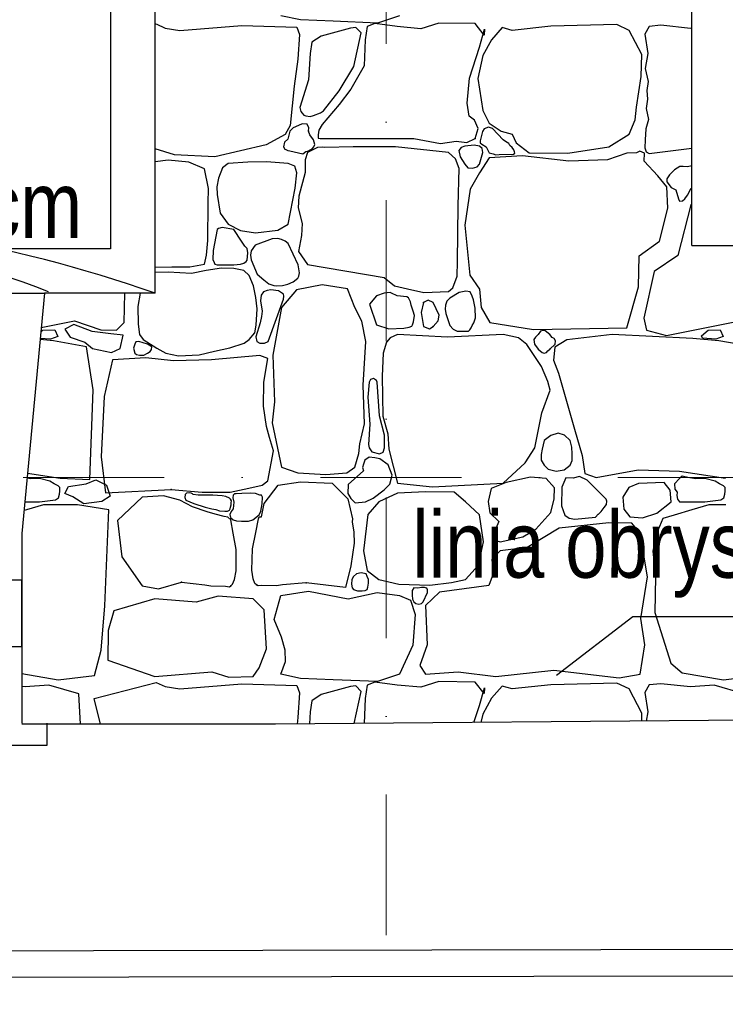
# Model space of a CAD drawing. Header units: millimetres. Extents: x 77315 to 1043159, y -108895 to -47794.
# Tile 34 of 87: x 106332 to 107923, y -106210 to -103989. Entities that reach past the tile are written whole.
import ezdxf

# ---------------------------------------------------------------- set-up
doc = ezdxf.new("R2010")
doc.units = ezdxf.units.MM
doc.header["$MEASUREMENT"] = 0
doc.linetypes.add('Dot & Dashed', pattern=[670.277762, 317.5, -176.388889, 0, -176.388874])
for name, color, linetype in [('_HATCH', 7, 'Continuous'), ('detalokna', 7, 'Continuous'), ('Nowe_A_okno', 7, 'Continuous'), ('opaska', 7, 'Continuous'), ('opisy inne', 7, 'Continuous'), ('podciagi', 7, 'Continuous'), ('SCHODY', 7, 'Continuous'), ('Structural - Bearing', 7, 'Continuous'), ('Structural - Grid', 7, 'Continuous')]:
    doc.layers.add(name, color=color, linetype=linetype)
doc.styles.add('STYL_AUTOMATYCZNY_3', font='arial.ttf', dxfattribs={"width": 0.8})

# ---------------------------------------------------------------- blocks, each defined once
blk = doc.blocks.new('*X14')
at = {"layer": '_HATCH'}
for p, q in [((106965.1, -103989.2), (106921, -103979.7)), ((107188.9, -103979.7), (107138.9, -103996.2)), ((106637.3, -103999), (106639.9, -103998.3)), ((106639.9, -103998.3), (106660.1, -104007.8)), ((106660.1, -104007.8), (106693.4, -104012.7)), ((106693.4, -104012.7), (106833.4, -104001.6)), ((106833.4, -104001.6), (106956.8, -104005.3)), ((106956.8, -104005.3), (106963.4, -104021.8)), ((107039, -103992.1), (106965.1, -103989.2)), ((107077.8, -104007.8), (107011.7, -104025.7)), ((107138.9, -103996.2), (107039, -103992.1)), ((107090.2, -104006.1), (107077.8, -104007.8)), ((107101.9, -104018.5), (107090.2, -104006.1)), ((107115.8, -104004.1), (107111.3, -104034.2)), ((107133.2, -103997.5), (107115.8, -104004.1)), ((107183.5, -104004.1), (107133.2, -103997.5)), ((107236.4, -104009), (107183.5, -104004.1)), ((107277.6, -103996.2), (107236.4, -104009)), ((107359.4, -103997.5), (107277.6, -103996.2)), ((107379.6, -104023.5), (107359.4, -103997.5)), ((107420, -104006.5), (107396.1, -104033.8)), ((107442.3, -104012.7), (107420, -104006.5)), ((107529.4, -104003.2), (107442.3, -104012.7)), ((107678.9, -103999.5), (107529.4, -104003.2)), ((107706.5, -104012.7), (107678.9, -103999.5)), ((107751.5, -104003.7), (107741.5, -104021.1)), ((107777.5, -104001.1), (107751.5, -104003.7)), ((107844.8, -104008.2), (107777.5, -104001.1)), ((107847.3, -104008), (107844.8, -104008.2)), ((106963.4, -104021.8), (106959.7, -104077.5)), ((107011.7, -104025.7), (106991.1, -104039.6)), ((107085.7, -104094.5), (107101.9, -104018.5)), ((107368.9, -104050.3), (107380, -104010.3)), ((107380, -104010.3), (107379.6, -104023.5)), ((107735, -104067.2), (107706.5, -104012.7)), ((107741.5, -104021.1), (107748.2, -104064.5)), ((106991.1, -104039.6), (106987, -104064.8)), ((107111.3, -104034.2), (107108.8, -104092.8)), ((107346.2, -104120.5), (107368.9, -104050.3)), ((107396.1, -104033.8), (107376.3, -104069.7)), ((106987, -104064.8), (106983.7, -104124.6)), ((107376.3, -104069.7), (107365.1, -104121.3)), ((107733.8, -104116.8), (107735, -104067.2)), ((107748.2, -104064.5), (107742.7, -104098.8)), ((106959.7, -104077.5), (106951.4, -104138.6)), ((107052.2, -104149.4), (107085.7, -104094.5)), ((107108.8, -104092.8), (107078.7, -104145.7)), ((107723, -104185.7), (107733.8, -104116.8)), ((107742.7, -104098.8), (107749.4, -104128)), ((106951.4, -104138.6), (106942, -104227)), ((106983.7, -104124.6), (106963.7, -104187)), ((107341.2, -104177), (107346.2, -104120.5)), ((107365.1, -104121.3), (107376.7, -104193.5)), ((107749.4, -104128), (107746.1, -104148.2)), ((107017.2, -104194.4), (107052.2, -104149.4)), ((107078.7, -104145.7), (107052.2, -104180.3)), ((107746.1, -104148.2), (107748, -104168)), ((107052.2, -104180.3), (107013.9, -104224.9)), ((107345.7, -104205.9), (107341.2, -104177)), ((107719.7, -104214.6), (107723, -104185.7)), ((107748, -104168), (107744.4, -104188.7)), ((106963.7, -104187), (106965.9, -104195.8)), ((106965.9, -104195.8), (106969.3, -104199.3)), ((106969.3, -104199.3), (106973, -104204.3)), ((106973, -104204.3), (106977.7, -104205.2)), ((106977.7, -104205.2), (106986.9, -104207)), ((106986.9, -104207), (106994.5, -104204.7)), ((106994.5, -104204.7), (107010.7, -104199)), ((107010.7, -104199), (107017.2, -104194.4)), ((107357.3, -104215), (107345.7, -104205.9)), ((107376.7, -104193.5), (107390.7, -104222.4)), ((107744.4, -104188.7), (107750, -104214.1)), ((106942, -104227), (106930.8, -104247.6)), ((106960.7, -104227.6), (106948.9, -104232.9)), ((106969.4, -104223.9), (106960.7, -104227.6)), ((106980.4, -104224.1), (106969.4, -104223.9)), ((106983.9, -104232.2), (106980.4, -104224.1)), ((107013.9, -104224.9), (107006.4, -104237.5)), ((107366, -104234), (107357.3, -104215)), ((107390.7, -104222.4), (107417.6, -104240.2)), ((107706.5, -104246.8), (107719.7, -104214.6)), ((107750, -104214.1), (107744.2, -104234.7)), ((106930.8, -104247.6), (106888.3, -104271.2)), ((106941.1, -104240.2), (106937, -104258.2)), ((106948.9, -104232.9), (106941.1, -104240.2)), ((106983.3, -104240.2), (106983.9, -104232.2)), ((106986.2, -104248.4), (106983.3, -104240.2)), ((106994.9, -104260), (106986.2, -104248.4)), ((107005.5, -104248), (107005.4, -104256.1)), ((107006.4, -104237.5), (107005.5, -104248)), ((107359.4, -104256.7), (107366, -104234)), ((107375.6, -104241.1), (107370.4, -104261.6)), ((107379.3, -104234.8), (107375.6, -104241.1)), ((107389.4, -104231.3), (107379.3, -104234.8)), ((107398.1, -104233.9), (107389.4, -104231.3)), ((107422.4, -104259.5), (107398.1, -104233.9)), ((107417.6, -104240.2), (107442.3, -104246.8)), ((107442.3, -104246.8), (107451.8, -104266.2)), ((107660.3, -104275.3), (107706.5, -104246.8)), ((107744.2, -104234.7), (107742.4, -104259.9)), ((106888.3, -104271.2), (106772, -104298.2)), ((106929.1, -104264.6), (106926.8, -104275.7)), ((106937, -104258.2), (106929.1, -104264.6)), ((106992.5, -104279.4), (106995.4, -104275.1)), ((106997.4, -104270.3), (106994.9, -104260)), ((106995.4, -104275.1), (106997.4, -104270.3)), ((107005.4, -104256.1), (107009.7, -104256.7)), ((107009.7, -104256.7), (107221.1, -104256.3)), ((107179.8, -104275.3), (107084.4, -104275.7)), ((107298.7, -104288.5), (107179.8, -104275.3)), ((107221.1, -104256.3), (107280.9, -104267.8)), ((107280.9, -104267.8), (107316.4, -104262.9)), ((107316.4, -104262.9), (107340, -104265.4)), ((107335.8, -104273.6), (107327.3, -104277)), ((107356.8, -104271.4), (107335.8, -104273.6)), ((107340, -104265.4), (107359.4, -104256.7)), ((107369.3, -104273.6), (107356.8, -104271.4)), ((107375.3, -104279.3), (107369.3, -104273.6)), ((107370.4, -104261.6), (107370.7, -104266.7)), ((107370.7, -104266.7), (107373.9, -104269.6)), ((107373.9, -104269.6), (107384, -104275.7)), ((107427.5, -104263.3), (107422.4, -104259.5)), ((107434.7, -104267.9), (107427.5, -104263.3)), ((107437.2, -104272.5), (107434.7, -104267.9)), ((107442.4, -104276.9), (107437.2, -104272.5)), ((107451.8, -104266.2), (107481.1, -104288.9)), ((107567.8, -104289.7), (107660.3, -104275.3)), ((107742.4, -104259.9), (107741.5, -104277.7)), ((106681.6, -104293.8), (106637.3, -104279.9)), ((106772, -104298.2), (106681.6, -104293.8)), ((106926.8, -104275.7), (106930, -104281)), ((106930, -104281), (106932.2, -104281.7)), ((106932.2, -104281.7), (106936.7, -104283.9)), ((106936.7, -104283.9), (106941.1, -104284.4)), ((106941.1, -104284.4), (106970.8, -104290.9)), ((106970.8, -104290.9), (106977.4, -104286.1)), ((106980.8, -104288.5), (106976.1, -104305.1)), ((106977.4, -104286.1), (106983.3, -104284.4)), ((107003.5, -104277), (106980.8, -104288.5)), ((106983.3, -104284.4), (106992.5, -104279.4)), ((107015, -104276.4), (107003.5, -104277)), ((107020.5, -104277.3), (107015, -104276.4)), ((107084.4, -104275.7), (107020.5, -104277.3)), ((107314.6, -104302.6), (107298.7, -104288.5)), ((107327.3, -104277), (107322.7, -104283.7)), ((107322.7, -104283.7), (107325.6, -104297.8)), ((107369.3, -104314.9), (107376.8, -104288.3)), ((107376.8, -104288.3), (107375.3, -104279.3)), ((107384, -104275.7), (107390.5, -104289)), ((107390.5, -104289), (107399.8, -104291)), ((107465.9, -104295.9), (107390.7, -104300)), ((107399.8, -104291), (107405.4, -104293.2)), ((107405.4, -104293.2), (107413.6, -104292.7)), ((107413.6, -104292.7), (107445.9, -104291.8)), ((107446.1, -104282.2), (107442.4, -104276.9)), ((107445.9, -104291.8), (107448.3, -104289.9)), ((107448.2, -104286.7), (107446.1, -104282.2)), ((107448.3, -104289.9), (107448.2, -104286.7)), ((107570.7, -104307.9), (107465.9, -104295.9)), ((107481.1, -104288.9), (107567.8, -104289.7)), ((107701.2, -104290.1), (107657.8, -104305)), ((107722.9, -104288.7), (107701.2, -104290.1)), ((107730.3, -104284.9), (107722.9, -104288.7)), ((107740.9, -104289.4), (107730.3, -104284.9)), ((107740.4, -104307.9), (107740.9, -104289.4)), ((107741.5, -104277.7), (107744.4, -104286.9)), ((107744.4, -104286.9), (107751.5, -104290.6)), ((107751.5, -104290.6), (107847.3, -104278.6)), ((106667.1, -104305.8), (106637.3, -104309.2)), ((106713.4, -104310.4), (106667.1, -104305.8)), ((106749, -104325.2), (106713.4, -104310.4)), ((106801.9, -104313.3), (106789.5, -104323.1)), ((106846.8, -104310.4), (106801.9, -104313.3)), ((106889, -104309), (106846.8, -104310.4)), ((106937.7, -104313.3), (106889, -104309)), ((106952.2, -104318.8), (106937.7, -104313.3)), ((106957.4, -104334.1), (106952.2, -104318.8)), ((106976.1, -104305.1), (106975.6, -104333.6)), ((107323.1, -104324.2), (107314.6, -104302.6)), ((107325.6, -104297.8), (107335.8, -104314.9)), ((107335.8, -104314.9), (107342.6, -104322.6)), ((107363.5, -104320.5), (107369.3, -104314.9)), ((107390.7, -104300), (107369.3, -104334.3)), ((107657.8, -104305), (107570.7, -104307.9)), ((107770.9, -104340.5), (107740.4, -104307.9)), ((107828.4, -104319.8), (107820.6, -104320)), ((107837.8, -104320.7), (107828.4, -104319.8)), ((107847.3, -104318.2), (107837.8, -104320.7)), ((106757.7, -104369.8), (106749, -104325.2)), ((106789.5, -104323.1), (106780.3, -104345.8)), ((106953.4, -104368.4), (106957.4, -104334.1)), ((106975.6, -104333.6), (106961.9, -104387.1)), ((107320.9, -104408.3), (107323.1, -104324.2)), ((107342.6, -104322.6), (107353.4, -104323.8)), ((107369.3, -104334.3), (107347.8, -104370.6)), ((107353.4, -104323.8), (107363.5, -104320.5)), ((107791.6, -104365.7), (107770.9, -104340.5)), ((107797.3, -104338.8), (107791.5, -104347.4)), ((107808.5, -104327.6), (107797.3, -104338.8)), ((107820.6, -104320), (107808.5, -104327.6)), ((106780.3, -104345.8), (106776.8, -104365.9)), ((107791.5, -104347.4), (107791.6, -104354.3)), ((107791.6, -104354.3), (107801.4, -104367)), ((106757.4, -104402.8), (106757.7, -104369.8)), ((106776.8, -104365.9), (106777.1, -104382.9)), ((106777.1, -104382.9), (106783.9, -104424.8)), ((106937.7, -104450), (106953.4, -104368.4)), ((107347.8, -104370.6), (107335.8, -104452)), ((107793.2, -104414), (107791.6, -104365.7)), ((107801.4, -104367), (107811.4, -104372.1)), ((107811.4, -104372.1), (107817.6, -104392.5)), ((107832.1, -104392.7), (107838, -104384.4)), ((107838, -104384.4), (107846.1, -104368.8)), ((107846.1, -104368.8), (107847.3, -104368.6)), ((106756.2, -104486.5), (106757.4, -104402.8)), ((106961.9, -104387.1), (106960.2, -104413.2)), ((107319.6, -104533.9), (107320.9, -104408.3)), ((107845.2, -104406.1), (107816.3, -104520.9)), ((107817.6, -104392.5), (107819.8, -104398)), ((107819.8, -104398), (107826.4, -104397.2)), ((107826.4, -104397.2), (107832.1, -104392.7)), ((107847.3, -104403.9), (107845.2, -104406.1)), ((106783.9, -104424.8), (106801.9, -104450)), ((106960.2, -104413.2), (106969.3, -104448.2)), ((107774.6, -104487.9), (107793.2, -104414)), ((106801.9, -104450), (106830.1, -104464.3)), ((106914.3, -104463.8), (106937.7, -104450)), ((106969.3, -104448.2), (106967.9, -104475.5)), ((107335.8, -104452), (107347.4, -104564.7)), ((106777.1, -104461.9), (106768.3, -104509.2)), ((106780.3, -104459.8), (106777.1, -104461.9)), ((106788.8, -104457.4), (106780.3, -104459.8)), ((106814.8, -104461.9), (106788.8, -104457.4)), ((106832.6, -104488.6), (106814.8, -104461.9)), ((106830.1, -104464.3), (106864.1, -104469.7)), ((106864.1, -104469.7), (106914.3, -104463.8)), ((106753.7, -104519.8), (106756.2, -104486.5)), ((106840.2, -104499.4), (106832.6, -104488.6)), ((106863.2, -104497), (106854.3, -104510.4)), ((106901.6, -104482.9), (106863.2, -104497)), ((106914.2, -104482.4), (106901.6, -104482.9)), ((106922.2, -104484.3), (106914.2, -104482.4)), ((106930.6, -104488), (106922.2, -104484.3)), ((106937.5, -104493.6), (106930.6, -104488)), ((106960, -104541.3), (106937.5, -104493.6)), ((106967.9, -104475.5), (106960.6, -104511.4)), ((107728.8, -104521.7), (107774.6, -104487.9)), ((106768.3, -104509.2), (106768, -104529.4)), ((106844.8, -104504.6), (106840.2, -104499.4)), ((106846.3, -104514.6), (106844.8, -104504.6)), ((106845, -104531), (106846.3, -104514.6)), ((106854.3, -104510.4), (106852.3, -104519.5)), ((106852.3, -104519.5), (106853.9, -104530.6)), ((106960.6, -104511.4), (106980.8, -104541.1)), ((106715.8, -104546.1), (106749, -104539.9)), ((106749, -104539.9), (106753.7, -104519.8)), ((106768, -104529.4), (106770.6, -104536.5)), ((106770.6, -104536.5), (106772.2, -104540.4)), ((106772.2, -104540.4), (106777.1, -104541.3)), ((106777.1, -104541.3), (106814.8, -104541.3)), ((106814.8, -104541.3), (106830.4, -104540)), ((106830.4, -104540), (106837.6, -104538.2)), ((106837.6, -104538.2), (106843, -104534.3)), ((106843, -104534.3), (106845, -104531)), ((106853.9, -104530.6), (106867.7, -104562.6)), ((106962.9, -104559.5), (106960, -104541.3)), ((106980.8, -104541.1), (107154.2, -104570.6)), ((107318.8, -104567.5), (107319.6, -104533.9)), ((107727.2, -104591.5), (107728.8, -104521.7)), ((107816.3, -104520.9), (107762.7, -104556.8)), ((106637.3, -104546.7), (106675.6, -104546.2)), ((106666.7, -104558.1), (106637.3, -104558.6)), ((106719.7, -104561.4), (106666.7, -104558.1)), ((106675.6, -104546.2), (106715.8, -104546.1)), ((106753, -104554.1), (106719.7, -104561.4)), ((106786.9, -104549.4), (106753, -104554.1)), ((106815.4, -104549.9), (106786.9, -104549.4)), ((106837.4, -104554.8), (106815.4, -104549.9)), ((106849.3, -104566.1), (106837.4, -104554.8)), ((106867.7, -104562.6), (106882.4, -104575.3)), ((106961.8, -104567.3), (106962.9, -104559.5)), ((107762.7, -104556.8), (107739.1, -104662.1)), ((106859.1, -104588.9), (106849.3, -104566.1)), ((106882.4, -104575.3), (106894, -104584.3)), ((106894, -104584.3), (106905.3, -104588.5)), ((106924.4, -104588.1), (106937, -104585.1)), ((106937, -104585.1), (106948.9, -104579.9)), ((106948.9, -104579.9), (106959, -104571.7)), ((106959, -104571.7), (106961.8, -104567.3)), ((107154.2, -104570.6), (107177.1, -104588.8)), ((107308.8, -104593.7), (107318.8, -104567.5)), ((107347.4, -104564.7), (107368.9, -104596.4)), ((106568.1, -104671.6), (106569.3, -104605.5)), ((106603.8, -104605.5), (106598.6, -104635.9)), ((106864.7, -104615.6), (106859.1, -104588.9)), ((106881.7, -104602.9), (106876.5, -104610.1)), ((106890.5, -104599.3), (106881.7, -104602.9)), ((106898.4, -104598.3), (106890.5, -104599.3)), ((106916, -104600.2), (106898.4, -104598.3)), ((106905.3, -104588.5), (106912.3, -104589)), ((106912.3, -104589), (106924.4, -104588.1)), ((106927.3, -104607.7), (106916, -104600.2)), ((106956.5, -104597.7), (106922.2, -104638.1)), ((106927.8, -104612.3), (106927.3, -104607.7)), ((107014.3, -104586.9), (106956.5, -104597.7)), ((107071.2, -104596), (107014.3, -104586.9)), ((107088.2, -104638.1), (107071.2, -104596)), ((107154.1, -104605.3), (107136.5, -104611.3)), ((107167.4, -104604.3), (107154.1, -104605.3)), ((107170.3, -104605.6), (107167.4, -104604.3)), ((107183.5, -104611.3), (107170.3, -104605.6)), ((107177.1, -104588.8), (107206.8, -104595.7)), ((107206.8, -104595.7), (107243.5, -104604.1)), ((107243.5, -104604.1), (107298.7, -104602.2)), ((107298.7, -104602.2), (107308.8, -104593.7)), ((107323.2, -104604.2), (107302, -104616.7)), ((107337.8, -104601), (107323.2, -104604.2)), ((107348.1, -104602.4), (107337.8, -104601)), ((107352.3, -104612.5), (107348.1, -104602.4)), ((107368.9, -104596.4), (107373, -104638.1)), ((107701.2, -104683.9), (107727.2, -104591.5)), ((106867.8, -104640.9), (106864.7, -104615.6)), ((106876.5, -104610.1), (106875.4, -104622.9)), ((106875.4, -104622.9), (106879.2, -104646.2)), ((106892.5, -104714.5), (106927.1, -104619.4)), ((106927.1, -104619.4), (106927.8, -104612.3)), ((107136.5, -104611.3), (107121.2, -104630.7)), ((107121.2, -104630.7), (107136.5, -104676.9)), ((107205.1, -104613.8), (107183.5, -104611.3)), ((107209.1, -104615.8), (107205.1, -104613.8)), ((107213, -104625), (107209.1, -104615.8)), ((107214.5, -104632.8), (107213, -104625)), ((107243, -104627), (107237.6, -104648.9)), ((107253.1, -104621.6), (107243, -104627)), ((107264.8, -104627), (107253.1, -104621.6)), ((107278, -104655.1), (107264.8, -104627)), ((107295.2, -104623.8), (107292.6, -104632.7)), ((107302, -104616.7), (107295.2, -104623.8)), ((107355.3, -104620.3), (107352.3, -104612.5)), ((107358.8, -104639.1), (107355.3, -104620.3)), ((106598.6, -104635.9), (106599.1, -104675.5)), ((106865.2, -104677.8), (106867.8, -104640.9)), ((106879.2, -104646.2), (106877.3, -104658.6)), ((106922.2, -104638.1), (106902.8, -104745.5)), ((107103.4, -104669.1), (107088.2, -104638.1)), ((107219.7, -104646.3), (107214.5, -104632.8)), ((107222.3, -104656.3), (107219.7, -104646.3)), ((107237.6, -104648.9), (107243, -104680.6)), ((107292.6, -104632.7), (107291.3, -104641.5)), ((107291.3, -104641.5), (107292.9, -104651.3)), ((107292.9, -104651.3), (107302, -104678.6)), ((107359.8, -104661.3), (107358.8, -104639.1)), ((107373, -104638.1), (107392.4, -104672)), ((106380.8, -104683.3), (106455.9, -104668.3)), ((106455.9, -104668.3), (106515.3, -104688.1)), ((106550.8, -104688.9), (106568.1, -104671.6)), ((106874.7, -104672.9), (106864.5, -104704.3)), ((106877.3, -104658.6), (106874.7, -104672.9)), ((107112.9, -104714.5), (107103.4, -104669.1)), ((107217.8, -104676.9), (107220.1, -104670.3)), ((107220.1, -104670.3), (107222.3, -104656.3)), ((107264.8, -104680.6), (107276, -104668.3)), ((107276, -104668.3), (107278, -104655.1)), ((107352.3, -104678.6), (107356, -104672.2)), ((107356, -104672.2), (107359.8, -104661.3)), ((107392.4, -104672), (107491, -104687.3)), ((107739.1, -104662.1), (107745.3, -104688.9)), ((107790.7, -104701.3), (107955.9, -104668.3)), ((106379.9, -104693.3), (106384.7, -104689.4)), ((106384.7, -104689.4), (106411.2, -104688.4)), ((106411.2, -104688.4), (106418, -104703.1)), ((106454.3, -104676.2), (106434.2, -104686.5)), ((106434.2, -104686.5), (106446, -104705.1)), ((106495.6, -104691.9), (106454.3, -104676.2)), ((106537.8, -104697.7), (106495.6, -104691.9)), ((106515.3, -104688.1), (106550.8, -104688.9)), ((106599.1, -104675.5), (106602.4, -104698.8)), ((106849.3, -104710.3), (106862.6, -104695.3)), ((106862.6, -104695.3), (106865.2, -104677.8)), ((107136.5, -104676.9), (107164.5, -104686.4)), ((107164.5, -104686.4), (107198.4, -104684.4)), ((107198.4, -104684.4), (107210.3, -104682.3)), ((107210.3, -104682.3), (107216.1, -104680)), ((107216.1, -104680), (107217.8, -104676.9)), ((107243, -104680.6), (107256, -104686.1)), ((107256, -104686.1), (107264.8, -104680.6)), ((107302, -104678.6), (107309.7, -104686.9)), ((107309.7, -104686.9), (107318.4, -104691.6)), ((107318.4, -104691.6), (107330.8, -104691.7)), ((107330.8, -104691.7), (107344.5, -104691.4)), ((107344.5, -104691.4), (107347.3, -104688.1)), ((107347.3, -104688.1), (107350.3, -104684.1)), ((107350.3, -104684.1), (107352.3, -104678.6)), ((107491, -104687.3), (107701.2, -104683.9)), ((107506.5, -104691.7), (107501, -104698.8)), ((107511.8, -104689.5), (107506.5, -104691.7)), ((107517.1, -104690.6), (107511.8, -104689.5)), ((107527.8, -104698.8), (107517.1, -104690.6)), ((107745.3, -104688.9), (107790.7, -104701.3)), ((107869.5, -104701.7), (107884.7, -104689.4)), ((107884.7, -104689.4), (107911.2, -104688.4)), ((107911.2, -104688.4), (107918, -104703.1)), ((106408.4, -104713.3), (106378.3, -104710.5)), ((106401.9, -104709.5), (106378.6, -104707.6)), ((106418, -104703.1), (106401.9, -104709.5)), ((106483, -104726.4), (106408.4, -104713.3)), ((106446, -104705.1), (106478.9, -104715.9)), ((106478.9, -104715.9), (106496.1, -104730.6)), ((106565.2, -104700.7), (106537.8, -104697.7)), ((106558.9, -104730.6), (106565.2, -104700.7)), ((106594.3, -104715.4), (106591.5, -104720.5)), ((106601, -104714.3), (106594.3, -104715.4)), ((106620.5, -104720.5), (106601, -104714.3)), ((106602.4, -104698.8), (106610.6, -104710.3)), ((106610.6, -104710.3), (106641.2, -104729.5)), ((106805.8, -104728.6), (106838.3, -104718.1)), ((106838.3, -104718.1), (106849.3, -104710.3)), ((106864.5, -104704.3), (106866.8, -104714.9)), ((106866.8, -104714.9), (106873.9, -104718.7)), ((106873.9, -104718.7), (106884.2, -104718.2)), ((106884.2, -104718.2), (106892.5, -104714.5)), ((107106.7, -104813.2), (107112.9, -104714.5)), ((107159.2, -104716.1), (107152.1, -104740.9)), ((107167.8, -104706.2), (107159.2, -104716.1)), ((107184.3, -104698.8), (107167.8, -104706.2)), ((107296.6, -104705), (107184.3, -104698.8)), ((107422.4, -104698.8), (107296.6, -104705)), ((107456.8, -104706.2), (107422.4, -104698.8)), ((107475.8, -104721.1), (107456.8, -104706.2)), ((107495, -104704.9), (107491.5, -104710.4)), ((107491.5, -104710.4), (107493.3, -104720.8)), ((107501, -104698.8), (107495, -104704.9)), ((107532.4, -104705.3), (107527.8, -104698.8)), ((107537.3, -104707.9), (107532.4, -104705.3)), ((107540.4, -104713.2), (107537.3, -104707.9)), ((107566.2, -104710.8), (107538.5, -104727.3)), ((107539.6, -104720.4), (107540.4, -104713.2)), ((107668.1, -104698.8), (107566.2, -104710.8)), ((107850.2, -104707.9), (107668.1, -104698.8)), ((107908.4, -104713.3), (107850.2, -104707.9)), ((107871.9, -104707.1), (107869.5, -104701.7)), ((107901.9, -104709.5), (107871.9, -104707.1)), ((107918, -104703.1), (107901.9, -104709.5)), ((107983, -104726.4), (107908.4, -104713.3)), ((106498, -104823.5), (106483, -104726.4)), ((106496.1, -104730.6), (106539.2, -104739.4)), ((106539.2, -104739.4), (106558.9, -104730.6)), ((106591.5, -104720.5), (106588.7, -104729.7)), ((106588.7, -104729.7), (106591.5, -104740.7)), ((106591.5, -104740.7), (106595.5, -104743.6)), ((106612.1, -104745.7), (106620.5, -104740.7)), ((106629.9, -104726.5), (106620.5, -104720.5)), ((106620.5, -104740.7), (106626.6, -104737.2)), ((106626.6, -104737.2), (106629.4, -104732.6)), ((106629.4, -104732.6), (106629.9, -104726.5)), ((106641.2, -104729.5), (106661.6, -104740.7)), ((106661.6, -104740.7), (106690.1, -104747.3)), ((106736.6, -104744.7), (106771.5, -104736.1)), ((106771.5, -104736.1), (106805.8, -104728.6)), ((107152.1, -104740.9), (107149.3, -104792.9)), ((107508.4, -104771), (107475.8, -104721.1)), ((107493.3, -104720.8), (107501, -104731.8)), ((107501, -104731.8), (107510.3, -104739.2)), ((107510.3, -104739.2), (107515, -104740.6)), ((107515, -104740.6), (107519.9, -104739.1)), ((107519.9, -104739.1), (107523.3, -104735.6)), ((107523.3, -104735.6), (107527.8, -104731.8)), ((107527.8, -104731.8), (107539.6, -104720.4)), ((107538.5, -104727.3), (107535.6, -104756.6)), ((106541.8, -104756.1), (106522.4, -104839)), ((106616.5, -104751.6), (106541.8, -104756.1)), ((106595.5, -104743.6), (106602.2, -104745.2)), ((106602.2, -104745.2), (106612.1, -104745.7)), ((106678.7, -104758.5), (106616.5, -104751.6)), ((106764.6, -104755.7), (106678.7, -104758.5)), ((106690.1, -104747.3), (106736.6, -104744.7)), ((106873.3, -104746.3), (106764.6, -104755.7)), ((106891.5, -104753.1), (106873.3, -104746.3)), ((106883, -104806.6), (106891.5, -104753.1)), ((106902.8, -104745.5), (106906.9, -104850.7)), ((107535.6, -104756.6), (107547.4, -104785.9)), ((107522.8, -104804.9), (107508.4, -104771)), ((107547.4, -104785.9), (107583.1, -104912.2)), ((106882.1, -104860.8), (106883, -104806.6)), ((107120.4, -104806.6), (107117.3, -104840.2)), ((107123.5, -104800.7), (107120.4, -104806.6)), ((107130.1, -104798.3), (107123.5, -104800.7)), ((107136.4, -104802.5), (107130.1, -104798.3)), ((107138.1, -104806.6), (107136.4, -104802.5)), ((107143.4, -104882.3), (107138.1, -104806.6)), ((107149.3, -104792.9), (107151.3, -104883.3)), ((107528.6, -104824.7), (107522.8, -104804.9)), ((106490.1, -105026.2), (106498, -104823.5)), ((107110, -104900.7), (107106.7, -104813.2)), ((107509.6, -104875.5), (107528.6, -104824.7)), ((106522.4, -104839), (106515.9, -104974.7)), ((106906.9, -104850.7), (106901.2, -104898.2)), ((107117.3, -104840.2), (107121.9, -104901)), ((106888.5, -104906.1), (106882.1, -104860.8)), ((107154.7, -104925.7), (107143.4, -104882.3)), ((107151.3, -104883.3), (107162.5, -104923)), ((107493.9, -104954.7), (107509.6, -104875.5)), ((106895.5, -104931.4), (106888.5, -104906.1)), ((106901.2, -104898.2), (106922.2, -104998.1)), ((107098.9, -104945.7), (107110, -104900.7)), ((107121.9, -104901), (107118.3, -104947)), ((107583.1, -104912.2), (107600.4, -104971.7)), ((106904.4, -104961.4), (106895.5, -104931.4)), ((107154.5, -104954.7), (107154.7, -104925.7)), ((107162.5, -104923), (107164.5, -104957.2)), ((107514.8, -104938.3), (107510.1, -104957.8)), ((107529.4, -104926.4), (107514.8, -104938.3)), ((107546.4, -104921.5), (107529.4, -104926.4)), ((107560.2, -104925.7), (107546.4, -104921.5)), ((107573.5, -104938.3), (107560.2, -104925.7)), ((107577.3, -104952.7), (107573.5, -104938.3)), ((106891.5, -105028.7), (106904.4, -104961.4)), ((107096.8, -104967.1), (107098.9, -104945.7)), ((107118.3, -104947), (107120.4, -104954.7)), ((107120.4, -104954.7), (107126.5, -104963.3)), ((107126.5, -104963.3), (107143.1, -104968.4)), ((107143.1, -104968.4), (107151.6, -104964.1)), ((107151.6, -104964.1), (107154.5, -104954.7)), ((107164.5, -104957.2), (107184.3, -105034.4)), ((107471.6, -104988.2), (107493.9, -104954.7)), ((107510.1, -104957.8), (107508.2, -104969.9)), ((107577.8, -104968.3), (107577.3, -104952.7)), ((106515.9, -104974.7), (106525.9, -105056.4)), ((107088.2, -104998.1), (107096.8, -104967.1)), ((107110.3, -104982.5), (107107.3, -104991.5)), ((107120.4, -104975.9), (107110.3, -104982.5)), ((107132.7, -104977.4), (107120.4, -104975.9)), ((107144.4, -104979.3), (107132.7, -104977.4)), ((107162.8, -104993.1), (107144.4, -104979.3)), ((107508.2, -104969.9), (107508, -104982.3)), ((107508, -104982.3), (107514.8, -104993.5)), ((107573.5, -104993.5), (107577.9, -104983.3)), ((107577.9, -104983.3), (107577.8, -104968.3)), ((107600.4, -104971.7), (107606.2, -105012.5)), ((106922.2, -104998.1), (106959.4, -105010.9)), ((107070, -105010.9), (107088.2, -104998.1)), ((107107.3, -105006.8), (107072.7, -105037.5)), ((107107.3, -104991.5), (107105, -104998.6)), ((107105, -104998.6), (107107.3, -105006.8)), ((107171.7, -105016.5), (107162.8, -104993.1)), ((107422.4, -105034.4), (107471.6, -104988.2)), ((107514.8, -104993.5), (107523.5, -105002.9)), ((107523.5, -105002.9), (107542.1, -105007.5)), ((107542.1, -105007.5), (107559.8, -105004.1)), ((107559.8, -105004.1), (107573.5, -104993.5)), ((107632.2, -105021.2), (107726.3, -105003.9)), ((107726.3, -105003.9), (107820, -105007.2)), ((107820, -105007.2), (107923.7, -105022.9)), ((106356.8, -105024.4), (106349, -105023.2)), ((106350, -105011.7), (106423.7, -105022.9)), ((106377, -105024.1), (106356.8, -105024.4)), ((106399.9, -105030.1), (106377, -105024.1)), ((106409.7, -105035.6), (106399.9, -105030.1)), ((106423.7, -105022.9), (106490.1, -105026.2)), ((106482.4, -105035.6), (106504.1, -105026.6)), ((106504.1, -105026.6), (106528.2, -105038.6)), ((106878.8, -105038.7), (106891.5, -105028.7)), ((106959.4, -105010.9), (107022.1, -105014.6)), ((107022.1, -105014.6), (107070, -105010.9)), ((107167, -105036.6), (107171.7, -105016.5)), ((107484, -105020.8), (107429.1, -105032.4)), ((107519.1, -105023.7), (107484, -105020.8)), ((107537.7, -105045.1), (107519.1, -105023.7)), ((107563.7, -105022.4), (107554.4, -105043.1)), ((107579.9, -105023), (107563.7, -105022.4)), ((107594.3, -105019.3), (107579.9, -105023)), ((107611.6, -105027.8), (107594.3, -105019.3)), ((107606.2, -105012.5), (107632.2, -105021.2)), ((107654.5, -105070.7), (107611.6, -105027.8)), ((107820, -105024.1), (107808.5, -105036)), ((107826, -105018.5), (107820, -105024.1)), ((107839, -105021.5), (107826, -105018.5)), ((107856.8, -105024.4), (107839, -105021.5)), ((107877, -105024.1), (107856.8, -105024.4)), ((107899.9, -105030.1), (107877, -105024.1)), ((107909.7, -105035.6), (107899.9, -105030.1)), ((106419, -105040.1), (106409.7, -105035.6)), ((106422.5, -105044), (106419, -105040.1)), ((106421.7, -105059.2), (106422.6, -105052.5)), ((106422.6, -105052.5), (106422.5, -105044)), ((106434.3, -105057.9), (106442.1, -105041.6)), ((106442.1, -105041.6), (106482.4, -105035.6)), ((106525.9, -105056.4), (106673.7, -105048.9)), ((106528.2, -105038.6), (106536, -105063.3)), ((106673.7, -105048.9), (106744, -105054.2)), ((106806.8, -105054.2), (106848.5, -105045.9)), ((106848.5, -105045.9), (106878.8, -105038.7)), ((106883.7, -105080.1), (106915.2, -105039)), ((106915.2, -105039), (106965.1, -105031.1)), ((106965.1, -105031.1), (107037, -105034.4)), ((107037, -105034.4), (107071.9, -105069.5)), ((107072.7, -105037.5), (107071.7, -105057.8)), ((107129.3, -105068.4), (107153.7, -105049.6)), ((107153.7, -105049.6), (107167, -105036.6)), ((107184.3, -105034.4), (107263.2, -105042.7)), ((107263.2, -105042.7), (107422.4, -105034.4)), ((107394.9, -105046), (107388.6, -105075.9)), ((107429.1, -105032.4), (107394.9, -105046)), ((107537.3, -105069.9), (107537.7, -105045.1)), ((107554.4, -105043.1), (107553.8, -105085.6)), ((107705.7, -105043.9), (107691.9, -105066.2)), ((107727.2, -105034.8), (107705.7, -105043.9)), ((107785, -105032.4), (107727.2, -105034.8)), ((107798.6, -105050.1), (107785, -105032.4)), ((107800.9, -105076.1), (107798.6, -105050.1)), ((107808.5, -105036), (107809.5, -105047.9)), ((107809.5, -105047.9), (107814.3, -105054.8)), ((107919, -105040.1), (107909.7, -105035.6)), ((107922.5, -105044), (107919, -105040.1)), ((107921.7, -105059.2), (107922.6, -105052.5)), ((107922.6, -105052.5), (107922.5, -105044)), ((106377, -105076.1), (106413.3, -105071.6)), ((106413.3, -105071.6), (106419.8, -105067.2)), ((106419.8, -105067.2), (106421.7, -105059.2)), ((106451.7, -105065.1), (106434.3, -105057.9)), ((106477, -105080.7), (106451.7, -105065.1)), ((106536, -105063.3), (106517.3, -105075.9)), ((106608.2, -105065.6), (106552.7, -105118.4)), ((106656.8, -105062.9), (106608.2, -105065.6)), ((106693.1, -105072.7), (106656.8, -105062.9)), ((106721.7, -105087.4), (106693.1, -105072.7)), ((106705.4, -105059.8), (106704.3, -105066.4)), ((106704.3, -105066.4), (106707.1, -105072.7)), ((106708.3, -105056.5), (106705.4, -105059.8)), ((106707.1, -105072.7), (106725.1, -105080.2)), ((106714.3, -105055.9), (106708.3, -105056.5)), ((106718.6, -105056.7), (106714.3, -105055.9)), ((106721.9, -105058.3), (106718.6, -105056.7)), ((106723.6, -105060.2), (106721.9, -105058.3)), ((106734.4, -105061.1), (106723.6, -105060.2)), ((106767.6, -105061), (106734.4, -105061.1)), ((106744, -105054.2), (106806.8, -105054.2)), ((106788.8, -105062.9), (106767.6, -105061)), ((106797.2, -105064.3), (106788.8, -105062.9)), ((106804.9, -105067.9), (106797.2, -105064.3)), ((106807.9, -105070.7), (106804.9, -105067.9)), ((106809.8, -105074.4), (106807.9, -105070.7)), ((106809.3, -105078.6), (106809.8, -105074.4)), ((106813.3, -105061), (106812.9, -105067.3)), ((106812.9, -105067.3), (106814.8, -105077.4)), ((106816.4, -105058), (106813.3, -105061)), ((106820.1, -105058.4), (106816.4, -105058)), ((106833.4, -105057.4), (106820.1, -105058.4)), ((106852, -105056.6), (106833.4, -105057.4)), ((106864.2, -105057.7), (106852, -105056.6)), ((106873.3, -105061), (106864.2, -105057.7)), ((106877.3, -105061.5), (106873.3, -105061)), ((106879.3, -105066), (106877.3, -105061.5)), ((106878.7, -105081), (106879.3, -105066)), ((107071.7, -105057.8), (107078.8, -105068.8)), ((107071.9, -105069.5), (107082.6, -105115.1)), ((107078.8, -105068.8), (107088.8, -105078.3)), ((107111.7, -105076.5), (107129.3, -105068.4)), ((107184.3, -105057.1), (107142.2, -105076.5)), ((107247.1, -105053.8), (107184.3, -105057.1)), ((107311.5, -105054.2), (107247.1, -105053.8)), ((107337.1, -105076.5), (107311.5, -105054.2)), ((107530.1, -105100.6), (107537.3, -105069.9)), ((107656.1, -105075.1), (107654.5, -105070.7)), ((107655.1, -105082.1), (107656.1, -105075.1)), ((107691.9, -105066.2), (107694.6, -105093)), ((107814.3, -105054.8), (107814.1, -105062.1)), ((107814.1, -105062.1), (107815, -105070.5)), ((107815, -105070.5), (107820, -105076.1)), ((107877, -105076.1), (107913.3, -105071.6)), ((107913.3, -105071.6), (107919.8, -105067.2)), ((107919.8, -105067.2), (107921.7, -105059.2)), ((106347.7, -105094.7), (106342.1, -105096.3)), ((106344, -105076.1), (106377, -105076.1)), ((106385.7, -105083.1), (106347.7, -105094.7)), ((106424.1, -105083.1), (106385.7, -105083.1)), ((106462.5, -105083.1), (106424.1, -105083.1)), ((106533.4, -105094.8), (106462.5, -105083.1)), ((106517.3, -105075.9), (106477, -105080.7)), ((106524, -105310.9), (106533.4, -105094.8)), ((106755, -105098.8), (106721.7, -105087.4)), ((106725.1, -105080.2), (106750.1, -105088.3)), ((106750.1, -105088.3), (106765.2, -105092.3)), ((106765.2, -105092.3), (106774.7, -105094)), ((106774.7, -105094), (106782.4, -105096.5)), ((106782.4, -105096.5), (106794.9, -105097.6)), ((106794.9, -105097.6), (106800.6, -105097.2)), ((106800.6, -105097.2), (106804.9, -105095.1)), ((106804.9, -105095.1), (106807, -105092.4)), ((106807, -105092.4), (106807.8, -105088.6)), ((106807.8, -105088.6), (106808.9, -105083)), ((106808.9, -105083), (106809.3, -105078.6)), ((106813.8, -105092.3), (106809, -105098)), ((106814.8, -105077.4), (106813.8, -105092.3)), ((106876, -105097.5), (106878.7, -105081)), ((106877.4, -105109.9), (106883.7, -105080.1)), ((107088.8, -105078.3), (107111.7, -105076.5)), ((107142.2, -105076.5), (107117.1, -105105)), ((107369.3, -105105.4), (107337.1, -105076.5)), ((107388.6, -105075.9), (107392, -105100.9)), ((107553.8, -105085.6), (107561.3, -105106.4)), ((107643.4, -105098.4), (107650.3, -105089.1)), ((107650.3, -105089.1), (107655.1, -105082.1)), ((107694.6, -105093), (107707.8, -105110)), ((107768.9, -105101.7), (107800.9, -105076.1)), ((107847.7, -105094.7), (107807.7, -105106.2)), ((107820, -105076.1), (107877, -105076.1)), ((107885.7, -105083.1), (107847.7, -105094.7)), ((107924.1, -105083.1), (107885.7, -105083.1)), ((106552.7, -105118.4), (106562.5, -105200.2)), ((106773.3, -105104.4), (106755, -105098.8)), ((106793.1, -105109.6), (106773.3, -105104.4)), ((106801.6, -105111.3), (106793.1, -105109.6)), ((106808.2, -105116.7), (106801.6, -105111.3)), ((106809, -105098), (106806.3, -105104.6)), ((106806.3, -105104.6), (106807.7, -105111.8)), ((106807.7, -105111.8), (106813.3, -105116.7)), ((106813.3, -105147.4), (106808.2, -105116.7)), ((106813.3, -105116.7), (106820.7, -105118.9)), ((106820.7, -105118.9), (106832.4, -105120)), ((106847.8, -105119.8), (106858, -105116.7)), ((106858, -105116.7), (106872, -105105.8)), ((106864.6, -105145.7), (106870.6, -105115.1)), ((106870.6, -105115.1), (106872.4, -105110.4)), ((106872, -105105.8), (106876, -105097.5)), ((106872.4, -105110.4), (106877.4, -105109.9)), ((107082.6, -105115.1), (107081.8, -105121.4)), ((107117.1, -105105), (107107.1, -105187.2)), ((107377.9, -105166.9), (107369.3, -105105.4)), ((107392, -105100.9), (107412.6, -105121.1)), ((107496, -105138.4), (107530.1, -105100.6)), ((107561.3, -105106.4), (107570.9, -105113.4)), ((107570.9, -105113.4), (107583.9, -105115.7)), ((107583.9, -105115.7), (107630.2, -105111.3)), ((107630.2, -105111.3), (107636.5, -105104.3)), ((107636.4, -105104.6), (107643.4, -105098.4)), ((107707.8, -105110), (107736.2, -105112.8)), ((107736.2, -105112.8), (107768.9, -105101.7)), ((107782, -105114), (107766.9, -105149.8)), ((107807.7, -105106.2), (107782, -105114)), ((106832.4, -105120), (106847.8, -105119.8)), ((107081.8, -105121.4), (107085.8, -105144.9)), ((107412.6, -105121.1), (107402.3, -105145.5)), ((107466.3, -105155.4), (107496, -105138.4)), ((107548.4, -105136), (107476.2, -105179.7)), ((107660.7, -105123.6), (107548.4, -105136)), ((107712.3, -105124.4), (107660.7, -105123.6)), ((107731.3, -105147.4), (107712.3, -105124.4)), ((106820, -105184.2), (106813.3, -105147.4)), ((106857, -105182.3), (106864.6, -105145.7)), ((107085.8, -105144.9), (107086.1, -105169.6)), ((107402.3, -105145.5), (107402.7, -105162.8)), ((107402.7, -105162.8), (107415.9, -105166.5)), ((107415.9, -105166.5), (107466.3, -105155.4)), ((107747.4, -105245.8), (107731.3, -105147.4)), ((107766.9, -105149.8), (107759.4, -105187.5)), ((106820, -105232.3), (106820, -105184.2)), ((106855.7, -105230.4), (106857, -105182.3)), ((107086.1, -105169.6), (107078.5, -105221.1)), ((107366.8, -105219.3), (107377.9, -105166.9)), ((107476.2, -105179.7), (107415.9, -105186.7)), ((106562.5, -105200.2), (106608.2, -105265.6)), ((107107.1, -105187.2), (107115.8, -105231.3)), ((107415.9, -105186.7), (107396.5, -105206.6)), ((107396.5, -105206.6), (107399.4, -105238.7)), ((107759.4, -105187.5), (107765.9, -105245.5)), ((106858.6, -105249.9), (106855.7, -105230.4)), ((107078.5, -105221.1), (107066.5, -105269.4)), ((107337.1, -105251.5), (107366.8, -105219.3)), ((106812.4, -105262.2), (106816.5, -105251.8)), ((106816.5, -105251.8), (106820, -105232.3)), ((106862.4, -105260.5), (106858.6, -105249.9)), ((107081, -105251.8), (107080.2, -105262.4)), ((107084.9, -105244.9), (107081, -105251.8)), ((107091.4, -105238.9), (107084.9, -105244.9)), ((107102.5, -105236.5), (107091.4, -105238.9)), ((107113.6, -105239), (107102.5, -105236.5)), ((107115.8, -105244.9), (107113.6, -105239)), ((107115.8, -105231.3), (107142.2, -105251.5)), ((107118.4, -105251.3), (107115.8, -105244.9)), ((107118.7, -105260.2), (107118.4, -105251.3)), ((107142.2, -105251.5), (107187.2, -105262.3)), ((107306.1, -105258.6), (107337.1, -105251.5)), ((107399.4, -105238.7), (107389.9, -105264.8)), ((107732.9, -105339.9), (107747.4, -105245.8)), ((107765.9, -105245.5), (107764.3, -105326.3)), ((106608.2, -105265.6), (106645.2, -105272.6)), ((106645.2, -105272.6), (106696.7, -105257.9)), ((106696.7, -105257.9), (106749.9, -105263.8)), ((106749.9, -105263.8), (106763.2, -105266.2)), ((106763.2, -105266.2), (106796.3, -105266.8)), ((106796.3, -105266.8), (106804.9, -105267.8)), ((106804.9, -105267.8), (106808.2, -105265.6)), ((106808.2, -105265.6), (106812.4, -105262.2)), ((106866.5, -105263.9), (106862.4, -105260.5)), ((106869.8, -105266.2), (106866.5, -105263.9)), ((106878.4, -105265.5), (106869.8, -105266.2)), ((106911.5, -105265.8), (106878.4, -105265.5)), ((106924.8, -105263.7), (106911.5, -105265.8)), ((106978.2, -105259.3), (106924.8, -105263.7)), ((107066.5, -105269.4), (106978.2, -105259.3)), ((107080.2, -105262.4), (107081.7, -105270.6)), ((107081.7, -105270.6), (107084.9, -105274.3)), ((107084.9, -105274.3), (107093.7, -105277.3)), ((107111, -105276.7), (107115.8, -105274.3)), ((107115.8, -105274.3), (107117.4, -105268.7)), ((107117.4, -105268.7), (107118.7, -105260.2)), ((107187.2, -105262.3), (107257, -105264.3)), ((107220.8, -105270.6), (107216.9, -105276.3)), ((107229.7, -105271.3), (107220.8, -105270.6)), ((107238.1, -105269.5), (107229.7, -105271.3)), ((107245, -105269.7), (107238.1, -105269.5)), ((107247.1, -105270.6), (107245, -105269.7)), ((107250.5, -105271.1), (107247.1, -105270.6)), ((107251.5, -105275.1), (107250.5, -105271.1)), ((107257, -105264.3), (107306.1, -105258.6)), ((107389.9, -105264.8), (107278.5, -105280)), ((106636.9, -105294.9), (106544.4, -105322.6)), ((106730.3, -105302.7), (106636.9, -105294.9)), ((106779.4, -105289.1), (106730.3, -105302.7)), ((106858.7, -105294.9), (106779.4, -105289.1)), ((106883.4, -105319.7), (106858.7, -105294.9)), ((106905.7, -105341.9), (106921, -105287.5)), ((106921, -105287.5), (106983.3, -105277.6)), ((106983.3, -105277.6), (107072.5, -105294.9)), ((107072.5, -105294.9), (107138.1, -105281.3)), ((107093.7, -105277.3), (107104.2, -105277.4)), ((107104.2, -105277.4), (107111, -105276.7)), ((107138.1, -105281.3), (107188.9, -105287.5)), ((107188.9, -105287.5), (107213.2, -105298.6)), ((107216.9, -105276.3), (107217.4, -105287.3)), ((107217.4, -105287.3), (107218.2, -105296.1)), ((107218.2, -105296.1), (107220.8, -105302.3)), ((107242, -105302.3), (107251.7, -105280.8)), ((107278.5, -105280), (107247.1, -105310.6)), ((107251.7, -105280.8), (107251.5, -105275.1)), ((106516.2, -105411.2), (106524, -105310.9)), ((107213.2, -105298.6), (107224, -105330.4)), ((107220.8, -105302.3), (107225.2, -105305.5)), ((107225.2, -105305.5), (107232.1, -105306.9)), ((107232.1, -105306.9), (107238.3, -105306)), ((107238.3, -105306), (107242, -105302.3)), ((107247.1, -105310.6), (107250.8, -105398.9)), ((106544.4, -105322.6), (106531.9, -105366.7)), ((106888.8, -105408.4), (106883.4, -105319.7)), ((107224, -105330.4), (107218.6, -105399.7)), ((107741.6, -105398.9), (107732.9, -105339.9)), ((107764.3, -105326.3), (107800.2, -105440.6)), ((106922.2, -105382), (106905.7, -105341.9)), ((106531.9, -105366.7), (106531.1, -105433.8)), ((106930.9, -105411.3), (106922.2, -105382)), ((107218.6, -105399.7), (107188.9, -105465.4)), ((107250.8, -105398.9), (107234.3, -105446)), ((107731.3, -105465.4), (107741.6, -105398.9)), ((106500.6, -105468), (106516.2, -105411.2)), ((106871.8, -105450.9), (106888.8, -105408.4)), ((106931.3, -105436.9), (106930.9, -105411.3)), ((106531.1, -105433.8), (106636.9, -105470.7)), ((106858.7, -105470.7), (106871.8, -105450.9)), ((106921, -105465.4), (106931.3, -105436.9)), ((107234.3, -105446), (107247.1, -105465.4)), ((107800.2, -105440.6), (107825.8, -105462.1)), ((106337.3, -105464), (106419.1, -105477.8)), ((106419.1, -105477.8), (106500.6, -105468)), ((106636.9, -105470.7), (106765.3, -105459.6)), ((106765.3, -105459.6), (106803.7, -105472)), ((106803.7, -105472), (106858.7, -105470.7)), ((106965.1, -105474.9), (106921, -105465.4)), ((107039, -105477.8), (106965.1, -105474.9)), ((107188.9, -105465.4), (107138.9, -105481.9)), ((107247.1, -105465.4), (107321, -105460)), ((107321, -105460), (107406, -105470.7)), ((107406, -105470.7), (107536.5, -105455.9)), ((107536.5, -105455.9), (107684.2, -105473.6)), ((107684.2, -105473.6), (107731.3, -105465.4)), ((107825.8, -105462.1), (107919.1, -105477.8)), ((107919.1, -105477.8), (108000.6, -105468)), ((106344.8, -105493.9), (106337.3, -105493.1)), ((106397.7, -105489.7), (106344.8, -105493.9)), ((106465.2, -105509.9), (106397.7, -105489.7)), ((106500, -105520.4), (106639.9, -105484)), ((106639.9, -105484), (106660.1, -105493.4)), ((106660.1, -105493.4), (106693.4, -105498.4)), ((106693.4, -105498.4), (106833.4, -105487.3)), ((106833.4, -105487.3), (106956.8, -105491)), ((106956.8, -105491), (106963.4, -105507.5)), ((107077.8, -105493.4), (107011.7, -105511.3)), ((107138.9, -105481.9), (107039, -105477.8)), ((107090.2, -105491.8), (107077.8, -105493.4)), ((107101.9, -105504.2), (107090.2, -105491.8)), ((107115.8, -105489.7), (107111.3, -105519.9)), ((107133.2, -105483.1), (107115.8, -105489.7)), ((107183.5, -105489.7), (107133.2, -105483.1)), ((107236.4, -105494.7), (107183.5, -105489.7)), ((107277.6, -105481.9), (107236.4, -105494.7)), ((107359.4, -105483.1), (107277.6, -105481.9)), ((107379.6, -105509.1), (107359.4, -105483.1)), ((107368.9, -105536), (107380, -105495.9)), ((107380, -105495.9), (107379.6, -105509.1)), ((107420, -105492.2), (107396.1, -105519.5)), ((107442.3, -105498.4), (107420, -105492.2)), ((107529.4, -105488.9), (107442.3, -105498.4)), ((107678.9, -105485.2), (107529.4, -105488.9)), ((107706.5, -105498.4), (107678.9, -105485.2)), ((107751.5, -105489.3), (107741.5, -105506.8)), ((107777.5, -105486.7), (107751.5, -105489.3)), ((107844.8, -105493.9), (107777.5, -105486.7)), ((107897.7, -105489.7), (107844.8, -105493.9)), ((107965.2, -105509.9), (107897.7, -105489.7)), ((106469.4, -105578.1), (106465.2, -105509.9)), ((106963.4, -105507.5), (106959.7, -105563.2)), ((107011.7, -105511.3), (106991.1, -105525.2)), ((107086.4, -105576.5), (107101.9, -105504.2)), ((107396.1, -105519.5), (107376.3, -105555.4)), ((107735, -105552.9), (107706.5, -105498.4)), ((107741.5, -105506.8), (107748.2, -105550.2)), ((106514.7, -105578.1), (106500, -105520.4)), ((106991.1, -105525.2), (106987, -105550.4)), ((107111.3, -105519.9), (107108.9, -105576.4)), ((107356.5, -105574.2), (107368.9, -105536)), ((106959.7, -105563.2), (106957.7, -105577.7)), ((106987, -105550.4), (106985.5, -105577.4)), ((107376.3, -105555.4), (107372.2, -105574.1)), ((107734.6, -105571), (107735, -105552.9)), ((107748.2, -105550.2), (107744.9, -105570.9))]:
    blk.add_line(p, q, dxfattribs=at)
for p in [(106983.3, -104240.2), (107359.4, -104256.7), (107243, -104627), (107264.8, -104680.6), (107527.8, -104731.8), (106673.7, -105048.9), (106696.7, -105257.9), (106808.2, -105265.6), (106808.2, -105265.6), (106866.5, -105263.9), (106866.5, -105263.9), (106978.2, -105259.3)]:
    blk.add_point(p, dxfattribs=at)

msp = doc.modelspace()

# ---------------------------------------------------------------- linework, layer by layer
at = {"layer": 'detalokna'}
msp.add_line((105457.9, -104605.5), (106388.1, -104605.5), dxfattribs=at)
msp.add_lwpolyline([(105458.7, -105578.2), (105458.7, -105625.5), (106394.4, -105625.5), (106394.4, -105575.5)], dxfattribs=at)
at = {"layer": 'Nowe_A_okno'}
msp.add_lwpolyline([(106337.3, -105403.1), (106337.3, -105253.1), (106277.3, -105253.1), (106277.3, -105308.1), (106257.3, -105308.1), (106257.3, -105348.1), (106277.3, -105348.1), (106277.3, -105403.1)], close=True, dxfattribs=at)
at = {"layer": 'opaska'}
for points in [[(106116.8, -106089.1), (108405.1, -106084.9), (119123.2, -105992.6), (119123.2, -100037.1)], [(106120.4, -106149.1), (108405.4, -106144.9), (119183.2, -106052.1), (119183.2, -100037.1)]]:
    msp.add_lwpolyline(points, dxfattribs=at)
at = {"layer": 'opisy inne'}
msp.add_lwpolyline([(107542.2, -105467.3), (107714.8, -105335.2), (108775.4, -105335.2)], dxfattribs=at)
at = {"layer": 'podciagi'}
for centre, radius, start, end in [((105622.3, -107500.9), 3068.2, 70.6818, 109.3182), ((105925.7, -105754.7), 1244.8, 67.7276, 112.6036)]:
    msp.add_arc(centre, radius, start, end, dxfattribs=at)
at = {"layer": 'SCHODY'}
msp.add_lwpolyline([(102540.9, -103178.9), (102542, -102719.7), (102653.8, -102719.7), (102653.8, -102516.4), (102542.5, -102516.4), (102547, -100756.5), (106537.3, -100784.5), (106537.3, -104505.5), (102541.9, -104505.5), (102543, -104078), (102210.2, -104077.8), (102210.2, -103178.7)], close=True, dxfattribs=at)
at = {"layer": 'Structural - Bearing'}
for p, q in [((107847.3, -104498.1), (107847.3, -100578.1)), ((106637.3, -104605.5), (106637.3, -100685.5)), ((107847.3, -104498.1), (113367.3, -104498.1)), ((106388.1, -104605.5), (106337.3, -105148.1)), ((106637.3, -104605.5), (106388.1, -104605.5)), ((106337.3, -105148.1), (106337.3, -105575.5)), ((118607.3, -105477.2), (106908.7, -105578.1)), ((106908.7, -105578.1), (106337.3, -105578.1))]:
    msp.add_line(p, q, dxfattribs=at)
at = {"layer": 'Structural - Grid', "linetype": 'Dot & Dashed', "lineweight": 15}
for p, q in [((107158.2, -107395.1), (107158.2, -90539.7)), ((118724.5, -105021.8), (80780, -105021.8))]:
    msp.add_line(p, q, dxfattribs=at)

# ---------------------------------------------------------------- block references
at = {"layer": '_HATCH'}
msp.add_blockref('*X14', (0, 0), dxfattribs=at)

# ---------------------------------------------------------------- texts
at = {"layer": 'opisy inne', "char_height": 150, "attachment_point": 7, "style": 'STYL_AUTOMATYCZNY_3'}
for s, insert in [('\\A1;{\\pql;\\fArial|b0|i0|c238|p0;\\W0.800000;spód wlotu-h=35cm}', (104837.9, -104357.8)), ('\\A1;{\\pql;\\fArial|b0|i0|c238|p0;\\W0.800000;spód wylotu-h=202cm}', (104837.9, -104526.5)), ('\\A1;{\\pql;\\fArial|b0|i0|c238|p0;\\W0.800000;linia obrysu budynku w parterze}', (107217.3, -105292.8))]:
    msp.add_mtext(s, dxfattribs=dict(at, insert=insert))

doc.saveas('drawing.dxf')
